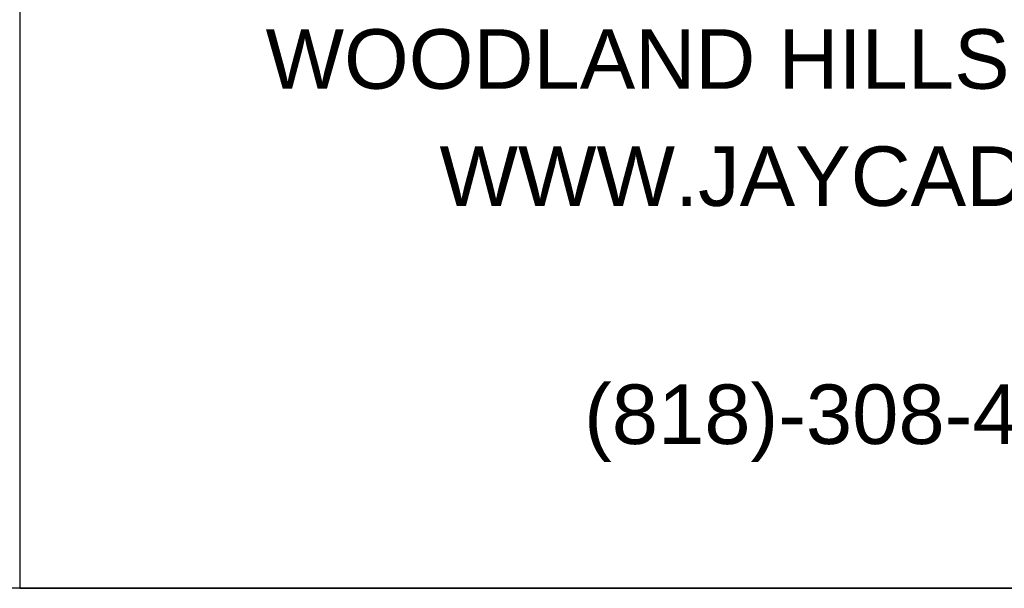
# Model space of a CAD drawing. Header units: inches. Extents: x -2078 to 109126, y -964 to 6385.
# Tile 38 of 137: x -912 to -813, y 1525 to 1582. Entities that reach past the tile are written whole.
import ezdxf

# ---------------------------------------------------------------- set-up
doc = ezdxf.new("R2010")
doc.units = ezdxf.units.IN
doc.header["$MEASUREMENT"] = 0
doc.set_wipeout_variables(frame=1)
doc.styles.add('Arial_4', font='arial.ttf', dxfattribs={"height": 3})

# ---------------------------------------------------------------- blocks, each defined once
blk = doc.blocks.new('JC-TB-INFO')
blk.add_wipeout([(168, 180), (168, 0), (0, 0), (0, 180)])
at = {"color": 152, "linetype": 'ByBlock', "true_color": 0x1f54db}
for points in [[(69.027, 127.525, 0.000007), (69.027, 119.885, 0.000009), (69.029, 113.058, 0.000006), (69.03, 107.303, 0.000124)], [(101.799, 122.126, -0.000007), (95.182, 118.307, -0.000009)], [(89.269, 114.894, -0.000006), (84.284, 112.017, -0.000124)]]:
    blk.add_lwpolyline(points, format="xyb", dxfattribs=at)
at = {"char_height": 6, "attachment_point": 1, "style": 'Arial_4', "bg_fill": 2}
for s, insert, width in [('WOODLAND HILLS, CA 91367', (24.778, 56.356), 141.804), ('WWW.JAYCAD.COM', (42.305, 44.545), 99.384), ('(818)-308-4032', (56.875, 20.545), 69.387)]:
    blk.add_mtext(s, dxfattribs=dict(at, insert=insert, width=width))
blk.add_lwpolyline([(168, 180), (0, 180), (0, 0), (168, 0)], close=True)

msp = doc.modelspace()

# ---------------------------------------------------------------- block references
msp.add_blockref('JC-TB-INFO', (-912, 1524.621))

# ---------------------------------------------------------------- next in the draw order: linework, layer by layer
msp.add_lwpolyline([(-120, 1524.621), (-1080, 1524.621)])

doc.saveas('drawing.dxf')
